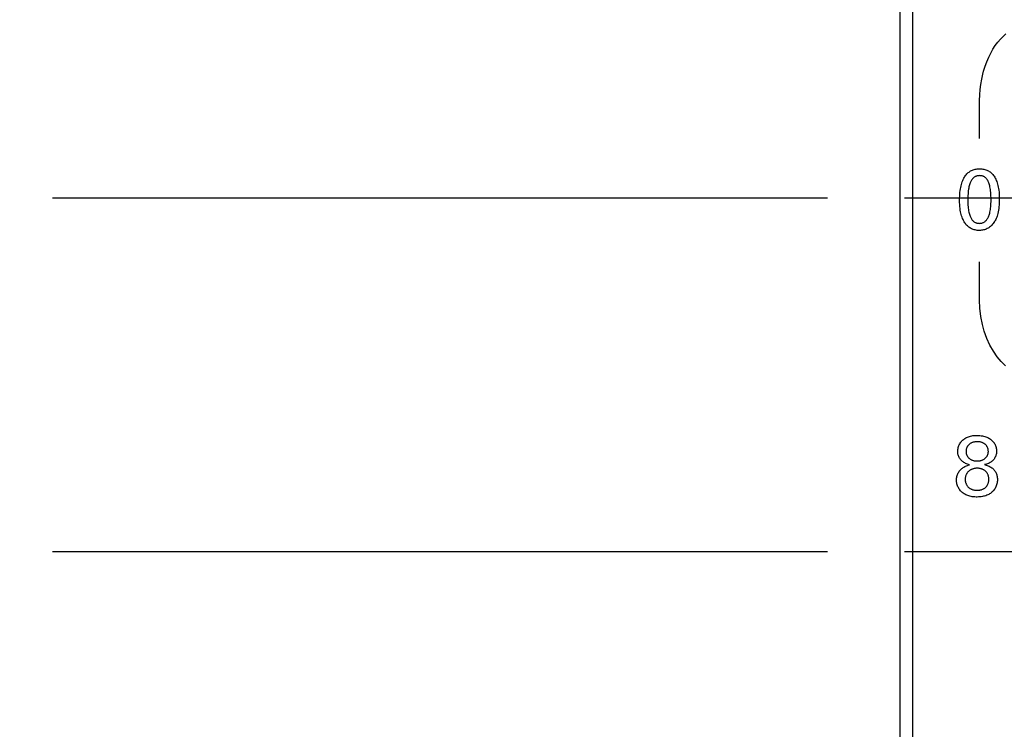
# Model space of a CAD drawing. Header units: inches. Extents: x 0.2 to 16.8, y 0.1 to 10.8.
# Tile 18 of 47: x 3.413 to 4.212, y 5.496 to 6.071. Entities that reach past the tile are written whole.
import ezdxf

# ---------------------------------------------------------------- set-up
doc = ezdxf.new("R2010")
doc.units = ezdxf.units.IN
doc.header["$LTSCALE"] = 0.935
doc.header["$MEASUREMENT"] = 0
doc.linetypes.add('CENTER', pattern=[0.6, 0.375, -0.075, 0.075, -0.075])
doc.layers.get('0').update_dxf_attribs({"linetype": 'CONTINUOUS'})
for name, color, linetype in [('ARTWORK', 7, 'CONTINUOUS'), ('DEFAULT_1', 7, 'CENTER'), ('DIMENSIONS', 7, 'CONTINUOUS')]:
    doc.layers.add(name, color=color, linetype=linetype)
doc.styles.get("Standard").update_dxf_attribs({"font": 'txt', "width": 0.8})
doc.dimstyles.new('DIMSTYLE_2', dxfattribs={"dimtxt": 0.125, "dimasz": 0.18, "dimexe": 0.18, "dimexo": 0.0625, "dimgap": 0.09, "dimtad": 0, "dimtih": 1, "dimtoh": 1, "dimdec": 3, "dimzin": 4, "dimdsep": 46, "dimtxsty": 'STANDARD', "dimblk": '_FILLED', "dimblk1": '_FILLED', "dimblk2": '_FILLED', "dimcen": 0.09, "dimadec": 0, "dimazin": 0, "dimtp": 0.001, "dimtm": 0.001, "dimtfac": 1, "dimtdec": 3, "dimtofl": 0, "dimtmove": 0, "dimatfit": 3, "dimldrblk": '_FILLED', "dimfxl": 1, "dimtolj": 1, "dimtzin": 4, "dimarcsym": 0})

# ---------------------------------------------------------------- blocks, each defined once
blk = doc.blocks.new('*D10')
at = {"layer": 'DIMENSIONS', "color": 2, "linetype": 'CONTINUOUS'}
blk.add_line((4.06847, 5.9265), (3.43997, 5.9265), dxfattribs=at)
at = {"layer": 'DIMENSIONS', "color": 2, "linetype": 'CONTINUOUS', "width": 0.8}
for s, p in [('[', (2.67747, 5.864)), (']', (3.27747, 5.864)), ('2X ', (1.75247, 5.864)), ('2.090', (2.05247, 5.864)), ('53.09', (2.77747, 5.864))]:
    blk.add_text(s, height=0.125, dxfattribs=at).set_placement(p)
blk = doc.blocks.new('_FILLED')
at = {"color": 0, "linetype": 'BYBLOCK'}
blk.add_solid([(0, 0), (-1, 0.1736), (-1, -0.1736)], dxfattribs=at)
blk = doc.blocks.new('*D11')
at = {"layer": 'DIMENSIONS', "color": 2, "linetype": 'CONTINUOUS'}
blk.add_line((4.06847, 5.6395), (3.43997, 5.6395), dxfattribs=at)
at = {"layer": 'DIMENSIONS', "color": 2, "linetype": 'CONTINUOUS', "width": 0.8}
for s, p in [('[', (2.67747, 5.577)), (']', (3.27747, 5.577)), ('2X ', (1.75247, 5.577)), ('2.377', (2.05247, 5.577)), ('60.38', (2.77747, 5.577))]:
    blk.add_text(s, height=0.125, dxfattribs=at).set_placement(p)
blk = doc.blocks.new('*D12')
at = {"layer": 'DIMENSIONS', "color": 2, "linetype": 'CONTINUOUS'}
blk.add_line((4.06847, 5.3525), (3.43997, 5.3525), dxfattribs=at)
at = {"layer": 'DIMENSIONS', "color": 2, "linetype": 'CONTINUOUS', "width": 0.8}
for s, p in [('[', (2.67747, 5.29)), (']', (3.27747, 5.29)), ('2X ', (1.75247, 5.29)), ('2.664', (2.05247, 5.29)), ('67.67', (2.77747, 5.29))]:
    blk.add_text(s, height=0.125, dxfattribs=at).set_placement(p)
blk = doc.blocks.new('*D13')
at = {"layer": 'DIMENSIONS', "color": 2, "linetype": 'CONTINUOUS'}
blk.add_line((4.06847, 5.0655), (3.43997, 5.0655), dxfattribs=at)
at = {"layer": 'DIMENSIONS', "color": 2, "linetype": 'CONTINUOUS', "width": 0.8}
for s, p in [('[', (2.67747, 5.003)), (']', (3.27747, 5.003)), ('2X ', (1.75247, 5.003)), ('2.951', (2.05247, 5.003)), ('74.96', (2.77747, 5.003))]:
    blk.add_text(s, height=0.125, dxfattribs=at).set_placement(p)
blk = doc.blocks.new('*D14')
at = {"layer": 'DIMENSIONS', "color": 2, "linetype": 'CONTINUOUS'}
blk.add_line((4.06847, 4.7785), (3.43997, 4.7785), dxfattribs=at)
at = {"layer": 'DIMENSIONS', "color": 2, "linetype": 'CONTINUOUS', "width": 0.8}
for s, p in [('[', (2.67747, 4.716)), (']', (3.27747, 4.716)), ('2X ', (1.75247, 4.716)), ('3.238', (2.05247, 4.716)), ('82.25', (2.77747, 4.716))]:
    blk.add_text(s, height=0.125, dxfattribs=at).set_placement(p)
blk = doc.blocks.new('*D15')
at = {"layer": 'DIMENSIONS', "color": 2, "linetype": 'CONTINUOUS'}
blk.add_line((4.08347, 4.40027), (3.43997, 4.40027), dxfattribs=at)
at = {"layer": 'DIMENSIONS', "color": 2, "linetype": 'CONTINUOUS', "width": 0.8}
for s, p in [('[', (2.67747, 4.33777)), (']', (3.27747, 4.33777)), ('2X ', (1.75247, 4.33777)), ('3.616', (2.05247, 4.33777)), ('91.86', (2.77747, 4.33777))]:
    blk.add_text(s, height=0.125, dxfattribs=at).set_placement(p)
blk = doc.blocks.new('*D16')
at = {"layer": 'DIMENSIONS', "color": 2, "linetype": 'CONTINUOUS'}
blk.add_line((4.18497, 3.19738), (3.43997, 3.19738), dxfattribs=at)
at = {"layer": 'DIMENSIONS', "color": 2, "linetype": 'CONTINUOUS', "width": 0.8}
for s, p in [('[', (2.57747, 3.13488)), (']', (3.27747, 3.13488)), ('4.819', (1.95247, 3.13488)), ('122.41', (2.67747, 3.13488))]:
    blk.add_text(s, height=0.125, dxfattribs=at).set_placement(p)

msp = doc.modelspace()

# ---------------------------------------------------------------- linework, layer by layer
at = {"color": 7, "linetype": 'CONTINUOUS'}
for p, q in [((4.12747, 3.00238), (4.12747, 8.13864)), ((4.13747, 8.10864), (4.13747, 4.03864))]:
    msp.add_line(p, q, dxfattribs=at)
at = {"layer": 'ARTWORK', "color": 7, "linetype": 'CONTINUOUS'}
for p, q in [((4.20664, 6.05281), (4.20875, 6.05532)), ((4.20875, 6.05532), (4.21093, 6.0576)), ((4.21093, 6.0576), (4.21317, 6.05965)), ((4.2009, 6.04397), (4.2027, 6.04713)), ((4.2027, 6.04713), (4.20462, 6.05008)), ((4.20462, 6.05008), (4.20664, 6.05281)), ((4.1977, 6.03706), (4.19923, 6.04061)), ((4.19923, 6.04061), (4.2009, 6.04397)), ((4.19512, 6.02947), (4.19632, 6.03334)), ((4.19632, 6.03334), (4.1977, 6.03706)), ((4.19284, 6.0187), (4.19355, 6.02289)), ((4.19355, 6.02289), (4.19446, 6.02697)), ((4.19446, 6.02697), (4.19512, 6.02947)), ((4.19201, 6.01011), (4.19232, 6.01444)), ((4.19232, 6.01444), (4.19284, 6.0187)), ((4.19191, 6.00573), (4.19201, 6.01011)), ((4.19191, 5.97476), (4.19191, 6.00573)), ((4.18827, 5.94983), (4.18909, 5.94998)), ((4.18909, 5.94998), (4.18995, 5.9501)), ((4.18995, 5.9501), (4.19084, 5.95016)), ((4.19084, 5.95016), (4.19177, 5.95019)), ((4.19177, 5.95019), (4.19273, 5.95016)), ((4.19273, 5.95016), (4.19364, 5.9501)), ((4.19364, 5.9501), (4.19452, 5.94998)), ((4.19452, 5.94998), (4.19536, 5.94983)), ((4.17864, 5.94163), (4.17908, 5.9425)), ((4.17908, 5.9425), (4.17953, 5.94331)), ((4.17953, 5.94331), (4.18001, 5.94406)), ((4.18001, 5.94406), (4.18051, 5.94477)), ((4.18051, 5.94477), (4.18103, 5.94543)), ((4.18103, 5.94543), (4.18157, 5.94604)), ((4.18157, 5.94604), (4.18213, 5.9466)), ((4.18213, 5.9466), (4.18272, 5.94713)), ((4.18272, 5.94713), (4.18332, 5.9476)), ((4.18332, 5.9476), (4.18395, 5.94804)), ((4.18395, 5.94804), (4.18461, 5.94844)), ((4.18461, 5.94844), (4.18528, 5.9488)), ((4.18528, 5.9488), (4.18599, 5.94911)), ((4.18605, 5.94198), (4.18571, 5.94155)), ((4.18599, 5.94911), (4.18672, 5.94939)), ((4.1864, 5.94238), (4.18605, 5.94198)), ((4.18677, 5.94274), (4.1864, 5.94238)), ((4.18672, 5.94939), (4.18748, 5.94963)), ((4.18715, 5.94307), (4.18677, 5.94274)), ((4.18754, 5.94336), (4.18715, 5.94307)), ((4.18748, 5.94963), (4.18827, 5.94983)), ((4.18795, 5.94362), (4.18754, 5.94336)), ((4.18837, 5.94386), (4.18795, 5.94362)), ((4.18881, 5.94406), (4.18837, 5.94386)), ((4.18926, 5.94423), (4.18881, 5.94406)), ((4.18973, 5.94437), (4.18926, 5.94423)), ((4.19023, 5.94449), (4.18973, 5.94437)), ((4.19074, 5.94457), (4.19023, 5.94449)), ((4.19128, 5.94462), (4.19074, 5.94457)), ((4.19184, 5.94464), (4.19128, 5.94462)), ((4.19241, 5.94462), (4.19184, 5.94464)), ((4.19295, 5.94457), (4.19241, 5.94462)), ((4.19347, 5.94449), (4.19295, 5.94457)), ((4.19396, 5.94438), (4.19347, 5.94449)), ((4.19443, 5.94424), (4.19396, 5.94438)), ((4.19466, 5.94416), (4.19443, 5.94424)), ((4.19489, 5.94407), (4.19466, 5.94416)), ((4.19532, 5.94387), (4.19489, 5.94407)), ((4.19574, 5.94364), (4.19532, 5.94387)), ((4.19536, 5.94983), (4.19617, 5.94963)), ((4.19614, 5.94338), (4.19574, 5.94364)), ((4.19652, 5.94309), (4.19614, 5.94338)), ((4.19617, 5.94963), (4.19694, 5.94939)), ((4.19689, 5.94276), (4.19652, 5.94309)), ((4.19725, 5.94241), (4.19689, 5.94276)), ((4.19694, 5.94939), (4.19768, 5.94912)), ((4.1976, 5.94201), (4.19725, 5.94241)), ((4.19793, 5.94159), (4.1976, 5.94201)), ((4.19768, 5.94912), (4.19839, 5.9488)), ((4.19839, 5.9488), (4.19908, 5.94845)), ((4.19908, 5.94845), (4.19974, 5.94806)), ((4.19974, 5.94806), (4.20037, 5.94762)), ((4.20037, 5.94762), (4.20098, 5.94715)), ((4.20098, 5.94715), (4.20156, 5.94664)), ((4.20156, 5.94664), (4.20212, 5.94608)), ((4.20212, 5.94608), (4.20266, 5.94548)), ((4.20266, 5.94548), (4.20318, 5.94483)), ((4.20318, 5.94483), (4.20368, 5.94414)), ((4.20368, 5.94414), (4.20415, 5.9434)), ((4.20415, 5.9434), (4.2046, 5.9426)), ((4.2046, 5.9426), (4.20503, 5.94175)), ((4.17634, 5.93386), (4.17658, 5.93516)), ((4.17658, 5.93516), (4.17686, 5.9364)), ((4.17686, 5.9364), (4.17716, 5.93757)), ((4.17716, 5.93757), (4.17749, 5.93868)), ((4.17749, 5.93868), (4.17785, 5.93972)), ((4.17785, 5.93972), (4.17823, 5.94071)), ((4.17823, 5.94071), (4.17864, 5.94163)), ((4.18304, 5.93458), (4.18287, 5.93356)), ((4.18324, 5.93554), (4.18304, 5.93458)), ((4.18345, 5.93643), (4.18324, 5.93554)), ((4.18368, 5.93725), (4.18345, 5.93643)), ((4.18393, 5.93802), (4.18368, 5.93725)), ((4.18419, 5.93873), (4.18393, 5.93802)), ((4.18446, 5.93939), (4.18419, 5.93873)), ((4.18476, 5.93999), (4.18446, 5.93939)), ((4.18506, 5.94055), (4.18476, 5.93999)), ((4.18538, 5.94107), (4.18506, 5.94055)), ((4.18571, 5.94155), (4.18538, 5.94107)), ((4.19825, 5.94112), (4.19793, 5.94159)), ((4.19855, 5.9406), (4.19825, 5.94112)), ((4.19884, 5.94004), (4.19855, 5.9406)), ((4.19913, 5.93944), (4.19884, 5.94004)), ((4.19939, 5.93878), (4.19913, 5.93944)), ((4.19964, 5.93806), (4.19939, 5.93878)), ((4.19988, 5.93729), (4.19964, 5.93806)), ((4.2001, 5.93645), (4.19988, 5.93729)), ((4.2003, 5.93553), (4.2001, 5.93645)), ((4.20049, 5.93455), (4.2003, 5.93553)), ((4.20065, 5.93348), (4.20049, 5.93455)), ((4.20503, 5.94175), (4.20543, 5.94085)), ((4.20543, 5.94085), (4.2058, 5.93989)), ((4.2058, 5.93989), (4.20616, 5.93886)), ((4.20616, 5.93886), (4.20648, 5.93778)), ((4.20648, 5.93778), (4.20677, 5.93663)), ((4.20677, 5.93663), (4.20703, 5.93541)), ((4.20703, 5.93541), (4.20726, 5.93412)), ((4.20726, 5.93412), (4.20746, 5.93277)), ((4.17566, 5.9247), (4.17568, 5.92636)), ((4.17568, 5.92636), (4.17574, 5.92798)), ((4.17574, 5.92798), (4.17583, 5.92954)), ((4.17583, 5.92954), (4.17597, 5.93105)), ((4.17597, 5.93105), (4.17614, 5.93248)), ((4.17614, 5.93248), (4.17634, 5.93386)), ((4.18235, 5.92717), (4.18233, 5.92559)), ((4.18241, 5.92864), (4.18235, 5.92717)), ((4.18249, 5.93), (4.18241, 5.92864)), ((4.18259, 5.93127), (4.18249, 5.93)), ((4.18272, 5.93245), (4.18259, 5.93127)), ((4.18287, 5.93356), (4.18272, 5.93245)), ((4.2008, 5.93233), (4.20065, 5.93348)), ((4.20092, 5.93108), (4.2008, 5.93233)), ((4.20102, 5.92972), (4.20092, 5.93108)), ((4.20109, 5.92825), (4.20102, 5.92972)), ((4.20113, 5.92666), (4.20109, 5.92825)), ((4.20114, 5.92513), (4.20113, 5.92666)), ((4.20746, 5.93277), (4.20762, 5.93134)), ((4.20762, 5.93134), (4.20774, 5.92985)), ((4.20774, 5.92985), (4.20782, 5.92828)), ((4.20782, 5.92828), (4.20787, 5.92665)), ((4.20787, 5.92665), (4.20787, 5.92576)), ((4.17566, 5.92464), (4.17566, 5.9247)), ((4.17569, 5.92284), (4.17566, 5.92464)), ((4.17575, 5.92116), (4.17569, 5.92284)), ((4.17586, 5.91958), (4.17575, 5.92116)), ((4.17601, 5.9181), (4.17586, 5.91958)), ((4.1762, 5.91671), (4.17601, 5.9181)), ((4.18233, 5.92559), (4.18233, 5.92499)), ((4.18233, 5.92499), (4.18234, 5.92368)), ((4.18234, 5.92368), (4.18238, 5.92218)), ((4.18238, 5.92218), (4.18245, 5.92079)), ((4.18245, 5.92079), (4.18255, 5.91949)), ((4.18255, 5.91949), (4.18267, 5.91828)), ((4.18267, 5.91828), (4.18282, 5.91715)), ((4.20062, 5.91716), (4.20077, 5.91827)), ((4.20077, 5.91827), (4.2009, 5.91944)), ((4.2009, 5.91944), (4.201, 5.9207)), ((4.201, 5.9207), (4.20107, 5.92204)), ((4.20107, 5.92204), (4.20112, 5.92347)), ((4.20112, 5.92347), (4.20114, 5.92499)), ((4.20114, 5.92499), (4.20114, 5.92513)), ((4.20743, 5.91797), (4.20723, 5.91658)), ((4.20759, 5.91945), (4.20743, 5.91797)), ((4.20772, 5.92104), (4.20759, 5.91945)), ((4.20782, 5.92275), (4.20772, 5.92104)), ((4.20786, 5.92458), (4.20782, 5.92275)), ((4.20787, 5.92576), (4.20786, 5.92458)), ((4.17642, 5.91541), (4.1762, 5.91671)), ((4.17667, 5.91419), (4.17642, 5.91541)), ((4.17695, 5.91304), (4.17667, 5.91419)), ((4.17727, 5.91196), (4.17695, 5.91304)), ((4.17762, 5.91092), (4.17727, 5.91196)), ((4.17799, 5.90994), (4.17762, 5.91092)), ((4.18282, 5.91715), (4.18298, 5.91611)), ((4.18298, 5.91611), (4.18317, 5.91513)), ((4.18317, 5.91513), (4.18338, 5.91423)), ((4.18338, 5.91423), (4.18361, 5.91339)), ((4.18361, 5.91339), (4.18385, 5.91262)), ((4.18385, 5.91262), (4.18411, 5.9119)), ((4.18411, 5.9119), (4.18438, 5.91123)), ((4.18438, 5.91123), (4.18467, 5.91062)), ((4.18467, 5.91062), (4.18497, 5.91006)), ((4.18497, 5.91006), (4.18528, 5.90954)), ((4.1981, 5.90957), (4.19842, 5.91009)), ((4.19842, 5.91009), (4.19872, 5.91066)), ((4.19872, 5.91066), (4.19902, 5.91128)), ((4.19902, 5.91128), (4.1993, 5.91194)), ((4.1993, 5.91194), (4.19956, 5.91266)), ((4.19956, 5.91266), (4.19981, 5.91344)), ((4.19981, 5.91344), (4.20004, 5.91427)), ((4.20004, 5.91427), (4.20025, 5.91517)), ((4.20025, 5.91517), (4.20044, 5.91613)), ((4.20044, 5.91613), (4.20062, 5.91716)), ((4.20575, 5.91086), (4.20537, 5.90991)), ((4.20611, 5.91186), (4.20575, 5.91086)), ((4.20643, 5.91293), (4.20611, 5.91186)), ((4.20673, 5.91407), (4.20643, 5.91293)), ((4.20699, 5.91529), (4.20673, 5.91407)), ((4.20723, 5.91658), (4.20699, 5.91529)), ((4.17841, 5.90898), (4.17799, 5.90994)), ((4.17879, 5.90819), (4.17841, 5.90898)), ((4.17896, 5.90786), (4.17879, 5.90819)), ((4.17937, 5.90713), (4.17896, 5.90786)), ((4.17981, 5.90642), (4.17937, 5.90713)), ((4.1803, 5.90575), (4.17981, 5.90642)), ((4.18082, 5.9051), (4.1803, 5.90575)), ((4.18137, 5.9045), (4.18082, 5.9051)), ((4.18196, 5.90392), (4.18137, 5.9045)), ((4.18257, 5.90339), (4.18196, 5.90392)), ((4.1832, 5.90289), (4.18257, 5.90339)), ((4.18386, 5.90244), (4.1832, 5.90289)), ((4.18455, 5.90202), (4.18386, 5.90244)), ((4.18525, 5.90165), (4.18455, 5.90202)), ((4.18528, 5.90954), (4.18561, 5.90906)), ((4.18561, 5.90906), (4.18595, 5.90863)), ((4.18595, 5.90863), (4.1863, 5.90823)), ((4.1863, 5.90823), (4.18666, 5.90787)), ((4.18666, 5.90787), (4.18703, 5.90754)), ((4.18703, 5.90754), (4.18742, 5.90725)), ((4.18742, 5.90725), (4.18783, 5.90698)), ((4.18783, 5.90698), (4.18824, 5.90675)), ((4.18824, 5.90675), (4.18868, 5.90655)), ((4.18868, 5.90655), (4.18913, 5.90638)), ((4.18913, 5.90638), (4.18936, 5.9063)), ((4.18936, 5.9063), (4.1896, 5.90623)), ((4.1896, 5.90623), (4.19009, 5.90612)), ((4.19009, 5.90612), (4.1906, 5.90604)), ((4.1906, 5.90604), (4.19114, 5.90599)), ((4.19114, 5.90599), (4.1917, 5.90597)), ((4.1917, 5.90597), (4.19225, 5.90599)), ((4.19225, 5.90599), (4.19277, 5.90604)), ((4.19277, 5.90604), (4.19303, 5.90608)), ((4.19303, 5.90608), (4.19328, 5.90612)), ((4.19328, 5.90612), (4.19377, 5.90623)), ((4.19377, 5.90623), (4.19423, 5.90638)), ((4.19423, 5.90638), (4.19468, 5.90655)), ((4.19468, 5.90655), (4.19512, 5.90676)), ((4.19512, 5.90676), (4.19554, 5.90699)), ((4.19554, 5.90699), (4.19594, 5.90725)), ((4.19594, 5.90725), (4.19633, 5.90755)), ((4.19633, 5.90755), (4.19671, 5.90788)), ((4.19671, 5.90788), (4.19708, 5.90825)), ((4.19708, 5.90825), (4.19743, 5.90865)), ((4.19743, 5.90865), (4.19777, 5.90909)), ((4.19777, 5.90909), (4.1981, 5.90957)), ((4.1987, 5.90203), (4.19801, 5.90166)), ((4.19936, 5.90243), (4.1987, 5.90203)), ((4.2, 5.90288), (4.19936, 5.90243)), ((4.20062, 5.90336), (4.2, 5.90288)), ((4.20121, 5.90388), (4.20062, 5.90336)), ((4.20185, 5.90452), (4.20121, 5.90388)), ((4.20245, 5.90518), (4.20185, 5.90452)), ((4.20301, 5.90587), (4.20245, 5.90518)), ((4.20355, 5.90659), (4.20301, 5.90587)), ((4.20405, 5.90735), (4.20355, 5.90659)), ((4.20429, 5.90775), (4.20405, 5.90735)), ((4.20452, 5.90816), (4.20429, 5.90775)), ((4.20496, 5.90901), (4.20452, 5.90816)), ((4.20537, 5.90991), (4.20496, 5.90901)), ((4.18598, 5.90132), (4.18525, 5.90165)), ((4.18672, 5.90103), (4.18598, 5.90132)), ((4.18749, 5.90078), (4.18672, 5.90103)), ((4.18828, 5.90058), (4.18749, 5.90078)), ((4.18909, 5.90042), (4.18828, 5.90058)), ((4.18991, 5.9003), (4.18909, 5.90042)), ((4.19076, 5.90023), (4.18991, 5.9003)), ((4.19163, 5.90021), (4.19076, 5.90023)), ((4.19185, 5.90021), (4.19163, 5.90021)), ((4.19264, 5.90025), (4.19185, 5.90021)), ((4.19344, 5.90032), (4.19264, 5.90025)), ((4.19424, 5.90044), (4.19344, 5.90032)), ((4.19503, 5.9006), (4.19424, 5.90044)), ((4.19581, 5.90081), (4.19503, 5.9006)), ((4.19656, 5.90105), (4.19581, 5.90081)), ((4.1973, 5.90134), (4.19656, 5.90105)), ((4.19801, 5.90166), (4.1973, 5.90134)), ((4.19191, 5.84379), (4.19191, 5.87477)), ((4.19216, 5.83706), (4.19191, 5.84379)), ((4.19291, 5.83046), (4.19216, 5.83706)), ((4.19414, 5.82406), (4.19291, 5.83046)), ((4.19567, 5.81845), (4.19414, 5.82406)), ((4.19775, 5.81262), (4.19567, 5.81845)), ((4.20022, 5.8072), (4.19775, 5.81262)), ((4.20302, 5.80225), (4.20022, 5.8072)), ((4.20609, 5.7978), (4.20302, 5.80225)), ((4.2094, 5.79388), (4.20609, 5.7978)), ((4.21289, 5.7905), (4.2094, 5.79388)), ((4.17511, 5.72568), (4.17543, 5.7264)), ((4.17543, 5.7264), (4.17579, 5.72709)), ((4.17579, 5.72709), (4.17618, 5.72775)), ((4.17618, 5.72775), (4.17662, 5.72838)), ((4.17662, 5.72838), (4.17708, 5.72898)), ((4.17708, 5.72898), (4.17759, 5.72955)), ((4.17759, 5.72955), (4.17812, 5.73009)), ((4.17812, 5.73009), (4.17869, 5.7306)), ((4.17869, 5.7306), (4.1793, 5.73108)), ((4.1793, 5.73108), (4.17994, 5.73152)), ((4.17994, 5.73152), (4.18062, 5.73193)), ((4.18062, 5.73193), (4.18133, 5.7323)), ((4.18133, 5.7323), (4.18209, 5.73265)), ((4.18209, 5.73265), (4.18288, 5.73295)), ((4.18311, 5.72643), (4.18284, 5.72617)), ((4.18288, 5.73295), (4.18371, 5.73322)), ((4.18339, 5.72669), (4.18311, 5.72643)), ((4.18369, 5.72693), (4.18339, 5.72669)), ((4.184, 5.72716), (4.18369, 5.72693)), ((4.18371, 5.73322), (4.18459, 5.73346)), ((4.18433, 5.72738), (4.184, 5.72716)), ((4.18468, 5.72759), (4.18433, 5.72738)), ((4.18459, 5.73346), (4.18551, 5.73365)), ((4.18504, 5.72778), (4.18468, 5.72759)), ((4.18542, 5.72796), (4.18504, 5.72778)), ((4.18581, 5.72812), (4.18542, 5.72796)), ((4.18551, 5.73365), (4.18647, 5.73381)), ((4.18621, 5.72827), (4.18581, 5.72812)), ((4.18663, 5.72841), (4.18621, 5.72827)), ((4.18647, 5.73381), (4.18748, 5.73392)), ((4.18706, 5.72853), (4.18663, 5.72841)), ((4.1875, 5.72863), (4.18706, 5.72853)), ((4.18748, 5.73392), (4.18855, 5.73399)), ((4.18795, 5.72871), (4.1875, 5.72863)), ((4.18842, 5.72878), (4.18795, 5.72871)), ((4.18889, 5.72883), (4.18842, 5.72878)), ((4.18855, 5.73399), (4.1891, 5.73401)), ((4.18937, 5.72886), (4.18889, 5.72883)), ((4.1891, 5.73401), (4.18966, 5.73401)), ((4.18987, 5.72888), (4.18937, 5.72886)), ((4.18966, 5.73401), (4.18994, 5.73401)), ((4.18994, 5.72888), (4.18987, 5.72888)), ((4.18994, 5.73401), (4.19107, 5.73398)), ((4.19046, 5.72887), (4.18994, 5.72888)), ((4.19096, 5.72884), (4.19046, 5.72887)), ((4.19145, 5.72879), (4.19096, 5.72884)), ((4.19107, 5.73398), (4.19216, 5.7339)), ((4.19192, 5.72873), (4.19145, 5.72879)), ((4.19237, 5.72865), (4.19192, 5.72873)), ((4.19216, 5.7339), (4.1932, 5.73377)), ((4.19282, 5.72855), (4.19237, 5.72865)), ((4.19324, 5.72844), (4.19282, 5.72855)), ((4.1932, 5.73377), (4.1942, 5.73361)), ((4.19366, 5.72831), (4.19324, 5.72844)), ((4.19405, 5.72816), (4.19366, 5.72831)), ((4.19444, 5.72801), (4.19405, 5.72816)), ((4.1942, 5.73361), (4.19516, 5.7334)), ((4.19481, 5.72783), (4.19444, 5.72801)), ((4.19516, 5.72764), (4.19481, 5.72783)), ((4.19516, 5.7334), (4.19607, 5.73315)), ((4.19533, 5.72755), (4.19516, 5.72764)), ((4.1955, 5.72744), (4.19533, 5.72755)), ((4.19582, 5.72723), (4.1955, 5.72744)), ((4.19613, 5.727), (4.19582, 5.72723)), ((4.19607, 5.73315), (4.19695, 5.73287)), ((4.19642, 5.72676), (4.19613, 5.727)), ((4.1967, 5.72651), (4.19642, 5.72676)), ((4.19696, 5.72625), (4.1967, 5.72651)), ((4.19695, 5.73287), (4.19778, 5.73255)), ((4.19778, 5.73255), (4.19857, 5.7322)), ((4.19857, 5.7322), (4.19932, 5.73181)), ((4.19932, 5.73181), (4.20002, 5.73139)), ((4.20002, 5.73139), (4.20069, 5.73094)), ((4.20069, 5.73094), (4.20131, 5.73046)), ((4.20131, 5.73046), (4.20189, 5.72996)), ((4.20189, 5.72996), (4.20243, 5.72943)), ((4.20243, 5.72943), (4.20293, 5.72887)), ((4.20293, 5.72887), (4.20339, 5.72828)), ((4.20339, 5.72828), (4.2036, 5.72798)), ((4.2036, 5.72798), (4.2038, 5.72767)), ((4.2038, 5.72767), (4.20418, 5.72704)), ((4.20418, 5.72704), (4.20451, 5.72638)), ((4.20451, 5.72638), (4.2048, 5.7257)), ((4.17412, 5.72118), (4.17417, 5.7219)), ((4.17412, 5.72089), (4.17412, 5.72118)), ((4.17414, 5.72018), (4.17412, 5.72089)), ((4.17421, 5.71948), (4.17414, 5.72018)), ((4.17417, 5.7219), (4.17426, 5.72265)), ((4.17433, 5.71879), (4.17421, 5.71948)), ((4.17426, 5.72265), (4.17441, 5.72342)), ((4.1745, 5.71812), (4.17433, 5.71879)), ((4.17441, 5.72342), (4.1746, 5.72419)), ((4.1746, 5.72419), (4.17483, 5.72494)), ((4.17483, 5.72494), (4.17511, 5.72568)), ((4.18086, 5.72144), (4.18085, 5.72104)), ((4.18085, 5.72104), (4.18086, 5.72064)), ((4.18089, 5.72184), (4.18086, 5.72144)), ((4.18086, 5.72064), (4.18089, 5.72025)), ((4.18093, 5.72222), (4.18089, 5.72184)), ((4.18089, 5.72025), (4.18093, 5.71987)), ((4.181, 5.7226), (4.18093, 5.72222)), ((4.18093, 5.71987), (4.181, 5.7195)), ((4.18108, 5.72297), (4.181, 5.7226)), ((4.181, 5.7195), (4.18108, 5.71913)), ((4.18118, 5.72333), (4.18108, 5.72297)), ((4.18108, 5.71913), (4.18118, 5.71877)), ((4.1813, 5.72368), (4.18118, 5.72333)), ((4.18118, 5.71877), (4.1813, 5.71842)), ((4.18143, 5.72402), (4.1813, 5.72368)), ((4.1813, 5.71842), (4.18144, 5.71808)), ((4.18158, 5.72436), (4.18143, 5.72402)), ((4.18175, 5.72468), (4.18158, 5.72436)), ((4.18194, 5.725), (4.18175, 5.72468)), ((4.18214, 5.72531), (4.18194, 5.725)), ((4.18236, 5.7256), (4.18214, 5.72531)), ((4.18259, 5.72589), (4.18236, 5.7256)), ((4.18284, 5.72617), (4.18259, 5.72589)), ((4.19721, 5.72597), (4.19696, 5.72625)), ((4.19744, 5.72569), (4.19721, 5.72597)), ((4.19766, 5.72539), (4.19744, 5.72569)), ((4.19786, 5.72508), (4.19766, 5.72539)), ((4.19805, 5.72476), (4.19786, 5.72508)), ((4.19822, 5.72443), (4.19805, 5.72476)), ((4.19837, 5.72409), (4.19822, 5.72443)), ((4.1985, 5.72375), (4.19837, 5.72409)), ((4.19838, 5.71808), (4.19852, 5.71842)), ((4.19862, 5.72339), (4.1985, 5.72375)), ((4.19852, 5.71842), (4.19863, 5.71877)), ((4.19873, 5.72302), (4.19862, 5.72339)), ((4.19863, 5.71877), (4.19873, 5.71913)), ((4.19881, 5.72265), (4.19873, 5.72302)), ((4.19873, 5.71913), (4.19882, 5.71949)), ((4.19888, 5.72226), (4.19881, 5.72265)), ((4.19882, 5.71949), (4.19888, 5.71987)), ((4.19892, 5.72187), (4.19888, 5.72226)), ((4.19888, 5.71987), (4.19893, 5.72025)), ((4.19895, 5.72147), (4.19892, 5.72187)), ((4.19893, 5.72025), (4.19894, 5.72044)), ((4.19894, 5.72044), (4.19896, 5.72064)), ((4.19896, 5.72107), (4.19895, 5.72147)), ((4.19896, 5.72104), (4.19896, 5.72107)), ((4.19896, 5.72064), (4.19896, 5.72104)), ((4.2048, 5.7257), (4.20505, 5.725)), ((4.20505, 5.725), (4.20526, 5.72428)), ((4.20533, 5.71864), (4.20514, 5.71795)), ((4.20526, 5.72428), (4.20542, 5.72353)), ((4.20548, 5.71935), (4.20533, 5.71864)), ((4.20542, 5.72353), (4.20553, 5.72276)), ((4.20557, 5.72006), (4.20548, 5.71935)), ((4.20553, 5.72276), (4.2056, 5.72198)), ((4.20562, 5.72078), (4.20557, 5.72006)), ((4.2056, 5.72198), (4.20563, 5.72117)), ((4.20563, 5.72117), (4.20562, 5.72078)), ((4.17471, 5.71746), (4.1745, 5.71812)), ((4.17496, 5.71681), (4.17471, 5.71746)), ((4.17526, 5.71618), (4.17496, 5.71681)), ((4.1756, 5.71558), (4.17526, 5.71618)), ((4.17599, 5.71499), (4.1756, 5.71558)), ((4.17641, 5.71443), (4.17599, 5.71499)), ((4.17688, 5.7139), (4.17641, 5.71443)), ((4.17739, 5.71339), (4.17688, 5.7139)), ((4.17794, 5.71291), (4.17739, 5.71339)), ((4.17853, 5.71245), (4.17794, 5.71291)), ((4.17916, 5.71203), (4.17853, 5.71245)), ((4.17982, 5.71164), (4.17916, 5.71203)), ((4.18053, 5.71128), (4.17982, 5.71164)), ((4.18128, 5.71096), (4.18053, 5.71128)), ((4.18207, 5.71067), (4.18128, 5.71096)), ((4.18144, 5.71808), (4.18159, 5.71774)), ((4.18159, 5.71774), (4.18176, 5.71742)), ((4.18176, 5.71742), (4.18194, 5.7171)), ((4.18194, 5.7171), (4.18215, 5.71679)), ((4.1829, 5.71042), (4.18207, 5.71067)), ((4.18215, 5.71679), (4.18237, 5.71649)), ((4.18237, 5.71649), (4.1826, 5.71621)), ((4.1826, 5.71621), (4.18286, 5.71593)), ((4.18286, 5.71593), (4.18312, 5.71566)), ((4.18377, 5.7102), (4.1829, 5.71042)), ((4.18312, 5.71566), (4.18341, 5.71541)), ((4.18341, 5.71541), (4.18371, 5.71516)), ((4.18371, 5.71516), (4.18402, 5.71493)), ((4.18402, 5.71493), (4.18435, 5.71471)), ((4.18435, 5.71471), (4.1847, 5.7145)), ((4.1847, 5.7145), (4.18506, 5.71431)), ((4.18506, 5.71431), (4.18543, 5.71413)), ((4.18543, 5.71413), (4.18582, 5.71397)), ((4.18582, 5.71397), (4.18622, 5.71382)), ((4.18622, 5.71382), (4.18663, 5.71369)), ((4.18663, 5.71369), (4.18705, 5.71358)), ((4.18705, 5.71358), (4.18749, 5.71348)), ((4.18749, 5.71348), (4.18793, 5.7134)), ((4.18793, 5.7134), (4.18838, 5.71333)), ((4.18838, 5.71333), (4.18879, 5.71329)), ((4.18879, 5.71329), (4.18926, 5.71327)), ((4.18926, 5.71327), (4.18974, 5.71326)), ((4.18974, 5.71326), (4.18984, 5.71326)), ((4.18984, 5.71326), (4.19035, 5.71327)), ((4.19035, 5.71327), (4.19084, 5.7133)), ((4.19084, 5.7133), (4.19133, 5.71335)), ((4.19133, 5.71335), (4.1918, 5.71342)), ((4.1918, 5.71342), (4.19226, 5.71351)), ((4.19226, 5.71351), (4.19271, 5.71361)), ((4.19271, 5.71361), (4.19315, 5.71373)), ((4.19315, 5.71373), (4.19357, 5.71386)), ((4.19357, 5.71386), (4.19398, 5.71401)), ((4.19398, 5.71401), (4.19437, 5.71418)), ((4.19437, 5.71418), (4.19475, 5.71436)), ((4.19475, 5.71436), (4.19512, 5.71455)), ((4.19512, 5.71455), (4.19547, 5.71475)), ((4.19547, 5.71475), (4.1958, 5.71497)), ((4.1958, 5.71497), (4.19612, 5.7152)), ((4.1967, 5.71045), (4.19585, 5.71027)), ((4.19612, 5.7152), (4.19642, 5.71544)), ((4.19642, 5.71544), (4.1967, 5.7157)), ((4.1967, 5.7157), (4.19697, 5.71596)), ((4.19751, 5.71068), (4.1967, 5.71045)), ((4.19697, 5.71596), (4.19722, 5.71624)), ((4.19722, 5.71624), (4.19746, 5.71652)), ((4.19746, 5.71652), (4.19767, 5.71681)), ((4.19828, 5.71094), (4.19751, 5.71068)), ((4.19767, 5.71681), (4.19788, 5.71712)), ((4.19788, 5.71712), (4.19806, 5.71743)), ((4.19806, 5.71743), (4.19823, 5.71775)), ((4.19823, 5.71775), (4.19838, 5.71808)), ((4.19902, 5.71123), (4.19828, 5.71094)), ((4.19971, 5.71156), (4.19902, 5.71123)), ((4.20037, 5.71193), (4.19971, 5.71156)), ((4.201, 5.71233), (4.20037, 5.71193)), ((4.20158, 5.71276), (4.201, 5.71233)), ((4.20213, 5.71323), (4.20158, 5.71276)), ((4.20264, 5.71372), (4.20213, 5.71323)), ((4.20312, 5.71425), (4.20264, 5.71372)), ((4.20356, 5.7148), (4.20312, 5.71425)), ((4.20396, 5.71538), (4.20356, 5.7148)), ((4.20431, 5.71599), (4.20396, 5.71538)), ((4.20463, 5.71662), (4.20431, 5.71599)), ((4.20491, 5.71728), (4.20463, 5.71662)), ((4.20514, 5.71795), (4.20491, 5.71728)), ((4.17399, 5.70224), (4.17428, 5.70294)), ((4.17428, 5.70294), (4.17462, 5.70362)), ((4.17462, 5.70362), (4.17499, 5.70427)), ((4.17499, 5.70427), (4.1754, 5.70488)), ((4.1754, 5.70488), (4.17584, 5.70547)), ((4.17584, 5.70547), (4.17632, 5.70601)), ((4.17632, 5.70601), (4.17682, 5.70652)), ((4.17682, 5.70652), (4.17737, 5.70703)), ((4.17737, 5.70703), (4.17794, 5.70751)), ((4.17794, 5.70751), (4.17854, 5.70794)), ((4.17854, 5.70794), (4.17916, 5.70834)), ((4.17916, 5.70834), (4.17982, 5.70871)), ((4.17982, 5.70871), (4.18053, 5.70905)), ((4.18053, 5.70905), (4.18131, 5.70937)), ((4.18116, 5.70252), (4.18097, 5.70214)), ((4.18136, 5.70289), (4.18116, 5.70252)), ((4.18131, 5.70937), (4.18219, 5.70969)), ((4.18144, 5.70302), (4.18136, 5.70289)), ((4.18167, 5.70337), (4.18144, 5.70302)), ((4.18191, 5.70371), (4.18167, 5.70337)), ((4.18218, 5.70404), (4.18191, 5.70371)), ((4.18246, 5.70436), (4.18218, 5.70404)), ((4.18219, 5.70969), (4.1833, 5.71006)), ((4.18275, 5.70466), (4.18246, 5.70436)), ((4.18306, 5.70495), (4.18275, 5.70466)), ((4.18339, 5.70523), (4.18306, 5.70495)), ((4.1833, 5.71006), (4.18377, 5.7102)), ((4.18373, 5.70549), (4.18339, 5.70523)), ((4.18409, 5.70574), (4.18373, 5.70549)), ((4.18446, 5.70597), (4.18409, 5.70574)), ((4.18485, 5.70618), (4.18446, 5.70597)), ((4.18525, 5.70638), (4.18485, 5.70618)), ((4.18566, 5.70656), (4.18525, 5.70638)), ((4.18609, 5.70672), (4.18566, 5.70656)), ((4.18653, 5.70687), (4.18609, 5.70672)), ((4.18698, 5.70699), (4.18653, 5.70687)), ((4.18745, 5.7071), (4.18698, 5.70699)), ((4.18792, 5.70719), (4.18745, 5.7071)), ((4.18841, 5.70726), (4.18792, 5.70719)), ((4.18891, 5.70732), (4.18841, 5.70726)), ((4.18942, 5.70735), (4.18891, 5.70732)), ((4.18994, 5.70736), (4.18942, 5.70735)), ((4.19041, 5.70735), (4.18994, 5.70736)), ((4.19092, 5.70732), (4.19041, 5.70735)), ((4.19142, 5.70727), (4.19092, 5.70732)), ((4.1919, 5.7072), (4.19142, 5.70727)), ((4.19237, 5.70711), (4.1919, 5.7072)), ((4.19283, 5.70701), (4.19237, 5.70711)), ((4.19328, 5.70688), (4.19283, 5.70701)), ((4.19371, 5.70674), (4.19328, 5.70688)), ((4.19413, 5.70658), (4.19371, 5.70674)), ((4.19454, 5.7064), (4.19413, 5.70658)), ((4.19493, 5.70621), (4.19454, 5.7064)), ((4.19531, 5.706), (4.19493, 5.70621)), ((4.19567, 5.70577), (4.19531, 5.706)), ((4.19601, 5.70553), (4.19567, 5.70577)), ((4.19585, 5.71027), (4.19627, 5.71016)), ((4.19634, 5.70528), (4.19601, 5.70553)), ((4.19627, 5.71016), (4.1972, 5.70989)), ((4.19666, 5.70501), (4.19634, 5.70528)), ((4.19696, 5.70473), (4.19666, 5.70501)), ((4.19724, 5.70443), (4.19696, 5.70473)), ((4.1972, 5.70989), (4.19807, 5.7096)), ((4.19751, 5.70412), (4.19724, 5.70443)), ((4.19776, 5.7038), (4.19751, 5.70412)), ((4.19799, 5.70347), (4.19776, 5.7038)), ((4.19821, 5.70312), (4.19799, 5.70347)), ((4.19807, 5.7096), (4.19889, 5.70928)), ((4.1984, 5.70276), (4.19821, 5.70312)), ((4.19859, 5.70239), (4.1984, 5.70276)), ((4.19875, 5.70201), (4.19859, 5.70239)), ((4.19889, 5.70928), (4.19966, 5.70894)), ((4.19966, 5.70894), (4.20038, 5.70857)), ((4.20038, 5.70857), (4.20105, 5.70817)), ((4.20105, 5.70817), (4.20169, 5.70775)), ((4.20169, 5.70775), (4.20227, 5.7073)), ((4.20227, 5.7073), (4.20282, 5.70683)), ((4.20282, 5.70683), (4.20333, 5.70634)), ((4.20333, 5.70634), (4.20379, 5.70582)), ((4.20379, 5.70582), (4.20422, 5.70527)), ((4.20422, 5.70527), (4.2046, 5.7047)), ((4.2046, 5.7047), (4.20495, 5.7041)), ((4.20495, 5.7041), (4.20526, 5.70347)), ((4.20526, 5.70347), (4.20554, 5.70281)), ((4.20554, 5.70281), (4.20577, 5.70212)), ((4.17314, 5.6977), (4.17317, 5.69847)), ((4.17317, 5.69694), (4.17314, 5.6977)), ((4.17317, 5.69847), (4.17324, 5.69923)), ((4.17324, 5.69617), (4.17317, 5.69694)), ((4.17324, 5.69923), (4.17335, 5.7)), ((4.17336, 5.6954), (4.17324, 5.69617)), ((4.17335, 5.7), (4.17352, 5.70076)), ((4.17352, 5.69463), (4.17336, 5.6954)), ((4.17352, 5.70076), (4.17373, 5.70151)), ((4.17374, 5.69386), (4.17352, 5.69463)), ((4.17373, 5.70151), (4.17399, 5.70224)), ((4.18016, 5.69878), (4.18015, 5.69833)), ((4.18015, 5.69833), (4.18015, 5.69824)), ((4.18015, 5.69824), (4.18017, 5.69781)), ((4.18019, 5.69923), (4.18016, 5.69878)), ((4.18017, 5.69781), (4.1802, 5.69738)), ((4.18024, 5.69967), (4.18019, 5.69923)), ((4.1802, 5.69738), (4.18026, 5.69695)), ((4.18032, 5.7001), (4.18024, 5.69967)), ((4.18026, 5.69695), (4.18034, 5.69652)), ((4.18041, 5.70053), (4.18032, 5.7001)), ((4.18034, 5.69652), (4.18044, 5.6961)), ((4.18052, 5.70094), (4.18041, 5.70053)), ((4.18044, 5.6961), (4.18055, 5.69568)), ((4.18065, 5.70135), (4.18052, 5.70094)), ((4.18055, 5.69568), (4.18069, 5.69527)), ((4.1808, 5.70175), (4.18065, 5.70135)), ((4.18069, 5.69527), (4.18085, 5.69486)), ((4.18097, 5.70214), (4.1808, 5.70175)), ((4.18085, 5.69486), (4.18102, 5.69447)), ((4.18102, 5.69447), (4.18121, 5.69409)), ((4.19833, 5.69399), (4.19851, 5.69437)), ((4.19851, 5.69437), (4.19868, 5.69476)), ((4.19868, 5.69476), (4.19883, 5.69517)), ((4.1989, 5.70161), (4.19875, 5.70201)), ((4.19883, 5.69517), (4.19897, 5.69559)), ((4.19902, 5.70121), (4.1989, 5.70161)), ((4.19897, 5.69559), (4.19908, 5.69602)), ((4.19913, 5.70079), (4.19902, 5.70121)), ((4.19908, 5.69602), (4.19918, 5.69647)), ((4.19922, 5.70036), (4.19913, 5.70079)), ((4.19918, 5.69647), (4.19926, 5.69692)), ((4.19929, 5.69992), (4.19922, 5.70036)), ((4.19926, 5.69692), (4.19932, 5.69738)), ((4.19934, 5.69948), (4.19929, 5.69992)), ((4.19932, 5.69738), (4.19936, 5.69785)), ((4.19937, 5.69902), (4.19934, 5.69948)), ((4.19936, 5.69785), (4.19938, 5.69832)), ((4.19938, 5.69854), (4.19937, 5.69902)), ((4.19938, 5.69832), (4.19938, 5.69854)), ((4.20591, 5.69469), (4.20569, 5.69391)), ((4.20577, 5.70212), (4.20597, 5.7014)), ((4.20608, 5.69549), (4.20591, 5.69469)), ((4.20597, 5.7014), (4.20612, 5.70064)), ((4.20621, 5.6963), (4.20608, 5.69549)), ((4.20612, 5.70064), (4.20623, 5.69984)), ((4.20629, 5.69712), (4.20621, 5.6963)), ((4.20623, 5.69984), (4.2063, 5.699)), ((4.20633, 5.69794), (4.20629, 5.69712)), ((4.2063, 5.699), (4.20633, 5.69812)), ((4.20633, 5.69812), (4.20633, 5.69794)), ((4.174, 5.6931), (4.17374, 5.69386)), ((4.17431, 5.69236), (4.174, 5.6931)), ((4.17467, 5.69163), (4.17431, 5.69236)), ((4.17495, 5.69112), (4.17467, 5.69163)), ((4.17537, 5.69043), (4.17495, 5.69112)), ((4.17583, 5.68978), (4.17537, 5.69043)), ((4.17632, 5.68917), (4.17583, 5.68978)), ((4.17684, 5.68859), (4.17632, 5.68917)), ((4.17738, 5.68806), (4.17684, 5.68859)), ((4.17796, 5.68756), (4.17738, 5.68806)), ((4.17858, 5.68709), (4.17796, 5.68756)), ((4.17923, 5.68665), (4.17858, 5.68709)), ((4.17992, 5.68624), (4.17923, 5.68665)), ((4.18121, 5.69409), (4.18142, 5.69373)), ((4.18142, 5.69373), (4.18164, 5.69337)), ((4.18164, 5.69337), (4.18188, 5.69304)), ((4.18188, 5.69304), (4.18213, 5.69271)), ((4.18213, 5.69271), (4.1824, 5.6924)), ((4.1824, 5.6924), (4.18268, 5.6921)), ((4.18268, 5.6921), (4.18298, 5.69182)), ((4.18298, 5.69182), (4.18329, 5.69156)), ((4.18329, 5.69156), (4.18362, 5.69131)), ((4.18362, 5.69131), (4.18396, 5.69107)), ((4.18396, 5.69107), (4.18431, 5.69085)), ((4.18431, 5.69085), (4.18468, 5.69065)), ((4.18468, 5.69065), (4.18507, 5.69046)), ((4.18507, 5.69046), (4.18547, 5.69029)), ((4.18547, 5.69029), (4.18588, 5.69013)), ((4.18588, 5.69013), (4.18631, 5.68999)), ((4.18631, 5.68999), (4.18676, 5.68987)), ((4.18676, 5.68987), (4.18722, 5.68976)), ((4.18722, 5.68976), (4.1877, 5.68967)), ((4.1877, 5.68967), (4.1882, 5.68961)), ((4.1882, 5.68961), (4.18872, 5.68956)), ((4.18872, 5.68956), (4.18925, 5.68952)), ((4.18925, 5.68952), (4.18981, 5.68951)), ((4.18981, 5.68951), (4.19038, 5.68952)), ((4.19038, 5.68952), (4.19093, 5.68955)), ((4.19093, 5.68955), (4.19146, 5.6896)), ((4.19146, 5.6896), (4.19197, 5.68967)), ((4.19197, 5.68967), (4.19246, 5.68976)), ((4.19246, 5.68976), (4.19293, 5.68986)), ((4.19293, 5.68986), (4.19338, 5.68998)), ((4.19338, 5.68998), (4.19381, 5.69012)), ((4.19381, 5.69012), (4.19422, 5.69027)), ((4.19422, 5.69027), (4.19461, 5.69044)), ((4.19461, 5.69044), (4.19499, 5.69063)), ((4.19499, 5.69063), (4.19535, 5.69083)), ((4.19535, 5.69083), (4.19569, 5.69104)), ((4.19569, 5.69104), (4.19602, 5.69127)), ((4.19602, 5.69127), (4.19634, 5.69151)), ((4.19634, 5.69151), (4.19664, 5.69177)), ((4.19664, 5.69177), (4.19692, 5.69204)), ((4.19692, 5.69204), (4.19719, 5.69233)), ((4.19719, 5.69233), (4.19745, 5.69263)), ((4.19745, 5.69263), (4.19769, 5.69295)), ((4.19769, 5.69295), (4.19792, 5.69328)), ((4.19792, 5.69328), (4.19813, 5.69363)), ((4.19813, 5.69363), (4.19833, 5.69399)), ((4.19997, 5.68656), (4.19925, 5.68615)), ((4.20065, 5.68701), (4.19997, 5.68656)), ((4.2013, 5.68749), (4.20065, 5.68701)), ((4.2019, 5.688), (4.2013, 5.68749)), ((4.20248, 5.68854), (4.2019, 5.688)), ((4.20301, 5.68911), (4.20248, 5.68854)), ((4.20351, 5.68972), (4.20301, 5.68911)), ((4.20397, 5.69035), (4.20351, 5.68972)), ((4.20439, 5.69101), (4.20397, 5.69035)), ((4.20478, 5.6917), (4.20439, 5.69101)), ((4.20512, 5.69241), (4.20478, 5.6917)), ((4.20543, 5.69315), (4.20512, 5.69241)), ((4.20569, 5.69391), (4.20543, 5.69315)), ((4.18065, 5.68586), (4.17992, 5.68624)), ((4.18142, 5.68552), (4.18065, 5.68586)), ((4.18223, 5.68521), (4.18142, 5.68552)), ((4.18309, 5.68493), (4.18223, 5.68521)), ((4.18398, 5.68469), (4.18309, 5.68493)), ((4.18493, 5.68448), (4.18398, 5.68469)), ((4.18592, 5.68431), (4.18493, 5.68448)), ((4.18696, 5.68418), (4.18592, 5.68431)), ((4.18804, 5.68409), (4.18696, 5.68418)), ((4.18916, 5.68404), (4.18804, 5.68409)), ((4.18981, 5.68404), (4.18916, 5.68404)), ((4.19095, 5.68406), (4.18981, 5.68404)), ((4.19205, 5.68413), (4.19095, 5.68406)), ((4.1931, 5.68424), (4.19205, 5.68413)), ((4.1941, 5.6844), (4.1931, 5.68424)), ((4.19507, 5.6846), (4.1941, 5.6844)), ((4.19598, 5.68483), (4.19507, 5.6846)), ((4.19686, 5.68511), (4.19598, 5.68483)), ((4.1977, 5.68542), (4.19686, 5.68511)), ((4.19849, 5.68576), (4.1977, 5.68542)), ((4.19925, 5.68615), (4.19849, 5.68576))]:
    msp.add_line(p, q, dxfattribs=at)
at = {"layer": 'DEFAULT_1', "color": 7, "linetype": 'CENTER'}
for p, q in [((4.36747, 5.9265), (4.13097, 5.9265)), ((4.36747, 5.6395), (4.13097, 5.6395))]:
    msp.add_line(p, q, dxfattribs=at)

# ---------------------------------------------------------------- dimensions: what is measured, and where the dimension line sits
at = {"layer": 'DIMENSIONS', "color": 2, "linetype": 'CONTINUOUS'}
for feature_location, offset, picture, middle in [((4.06847, 5.9265), (-0.6285, 0), '*D10', (2.56497, 5.9265)), ((4.06847, 5.6395), (-0.6285, 0), '*D11', (2.56497, 5.6395)), ((4.06847, 5.3525), (-0.6285, 0), '*D12', (2.56497, 5.3525)), ((4.06847, 5.0655), (-0.6285, 0), '*D13', (2.56497, 5.0655)), ((4.06847, 4.7785), (-0.6285, 0), '*D14', (2.56497, 4.7785)), ((4.08347, 4.40027), (-0.6435, 0), '*D15', (2.56497, 4.40027))]:
    dim = msp.add_ordinate_dim(feature_location=feature_location, offset=offset, dtype=0, origin=(4.17797, 8.01664), text='2X <>', dimstyle='DIMSTYLE_2', dxfattribs=at)
    dim.commit()
    dim.dimension.update_dxf_attribs({"geometry": picture, "text_midpoint": middle})
dim = msp.add_ordinate_dim(feature_location=(4.18497, 3.19738), offset=(-0.745, 0), dtype=0, origin=(4.17797, 8.01664), dimstyle='DIMSTYLE_2', dxfattribs=at)
dim.commit()
dim.dimension.update_dxf_attribs({"geometry": '*D16', "text_midpoint": (2.66497, 3.19738)})

doc.saveas('drawing.dxf')
